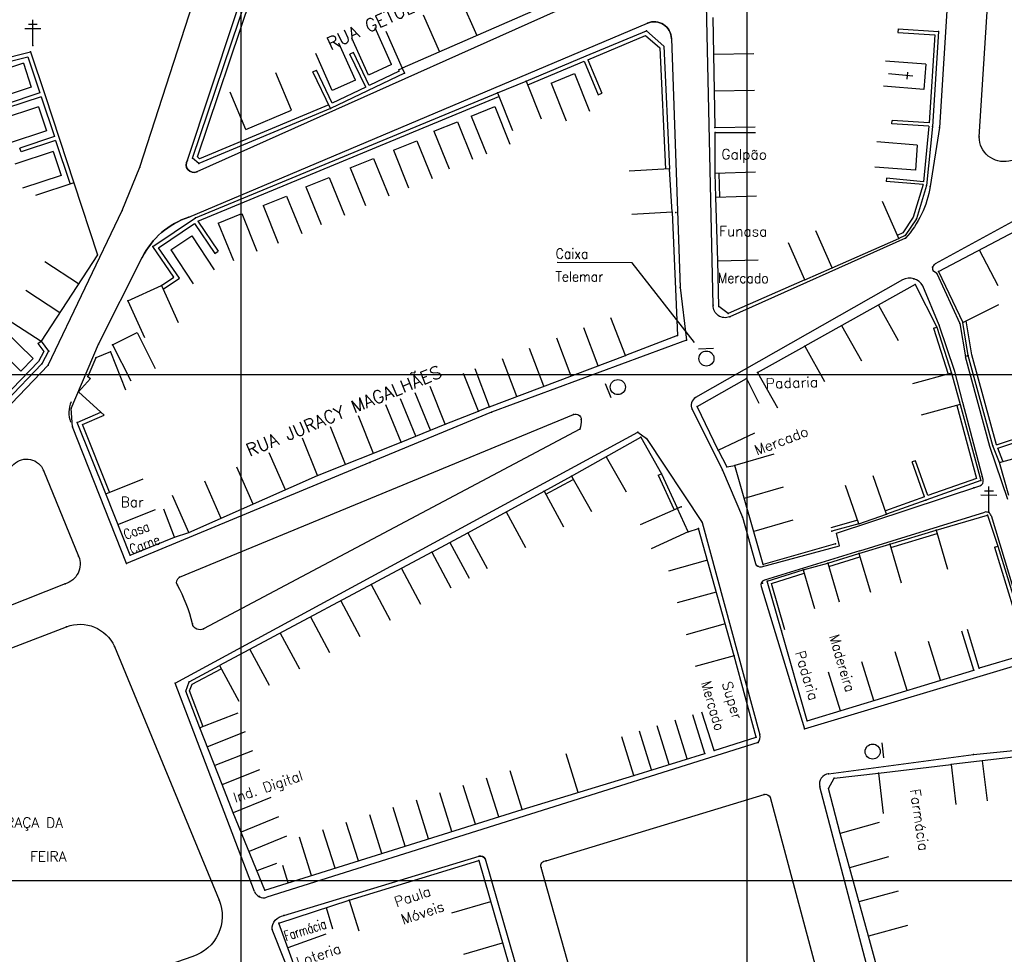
# Model space of a CAD drawing. Header units: millimetres. Extents: x 196436 to 199900, y 8705373 to 8708636.
# Tile 48 of 92: x 197956 to 198151, y 8706785 to 8706970. Entities that reach past the tile are written whole.
import ezdxf
from ezdxf.enums import TextEntityAlignment as Align

# ---------------------------------------------------------------- set-up
doc = ezdxf.new("R2010")
doc.units = ezdxf.units.MM
doc.header["$LTSCALE"] = 5
for name, color, linetype in [('CASA', 6, 'Continuous'), ('MALHA', 9, 'Continuous'), ('MEIO-FIO', 7, 'Continuous'), ('MURO', 9, 'Continuous'), ('PL', 23, 'Continuous'), ('POSTE', 3, 'Continuous'), ('TEXTO', 2, 'Continuous'), ('TXT_NRUA', 3, 'Continuous')]:
    doc.layers.add(name, color=color, linetype=linetype)
doc.styles.add('GEOSIS', font='ROMANS.SHX')

# ---------------------------------------------------------------- blocks, each defined once
blk = doc.blocks.new('C')
at = {"layer": 'CASA'}
blk.add_lwpolyline([(0, 0), (0, 8)], dxfattribs=at)
blk = doc.blocks.new('A$C6E4D7D70')
at = {"layer": 'CASA'}
for points in [[(2.57, 9.18), (0, 1.6)], [(2.57, 9.18), (7.3, 7.58)], [(7.3, 7.58), (4.74, 0)]]:
    blk.add_lwpolyline(points, dxfattribs=at)
blk = doc.blocks.new('A$C554853E6')
at = {"layer": 'CASA', "rotation": 357.8006497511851}
blk.add_blockref('A$C6E4D7D70', (-0.06, 0.18), dxfattribs=at)
blk = doc.blocks.new('A$C52B76FAD')
at = {"layer": 'CASA'}
for points in [[(0, 8), (0, 0)], [(0, 8), (5, 8)], [(5, 8), (5, 0)]]:
    blk.add_lwpolyline(points, dxfattribs=at)
blk = doc.blocks.new('A$C4E6421C2')
at = {"layer": 'CASA', "rotation": 289.1624398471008}
blk.add_blockref('A$C52B76FAD', (0, 4.72), dxfattribs=at)
blk = doc.blocks.new('PL')
at = {"layer": 'PL'}
blk.add_line((2.01, 1.49), (2.01, -1.49), dxfattribs=at)
blk.add_circle((0, 0), 1.49, dxfattribs=at)

msp = doc.modelspace()

# ---------------------------------------------------------------- linework, layer by layer
at = {"layer": 'CASA'}
for points in [[(198061.372, 8706973.388), (198031.883, 8706960.549)], [(198093.287, 8706970.545), (198093.656, 8706948.822)], [(198010.07, 8706952.225), (198006.953, 8706959.593)], [(198132.822, 8706958.951), (198127.956, 8706959.436)], [(198131.668, 8706958.38), (198131.826, 8706959.722)], [(198050.722, 8706955.671), (198056.399, 8706957.964)], [(198056.399, 8706957.964), (198059.395, 8706950.546)], [(198001.045, 8706948.406), (197997.928, 8706955.774)], [(198050.722, 8706955.671), (198053.718, 8706948.253)], [(198001.045, 8706948.406), (198010.07, 8706952.225)], [(198093.722, 8706947.834), (198101.722, 8706947.85)], [(198093.739, 8706939.792), (198093.722, 8706947.834)], [(198084.705, 8706940.647), (198076.72, 8706940.155)], [(198085.232, 8706932.098), (198084.705, 8706940.647)], [(198093.739, 8706939.792), (198101.735, 8706940.033)], [(197967.064, 8706937.876), (197959.456, 8706935.402)], [(197967.064, 8706937.876), (197971.689, 8706923.653)], [(198093.881, 8706935.054), (198101.878, 8706935.295)], [(198094.261, 8706922.444), (198093.881, 8706935.054)], [(198130.028, 8706926.857), (198126.809, 8706934.181)], [(198085.232, 8706932.098), (198077.247, 8706931.606)], [(198085.232, 8706932.098), (198086.329, 8706907.725)], [(198137.892, 8706920.346), (198162.022, 8706933.067)], [(198116.835, 8706921.058), (198113.616, 8706928.381)], [(198111.44, 8706918.694), (198108.22, 8706926.018)], [(198116.835, 8706921.058), (198130.028, 8706926.857)], [(197971.689, 8706923.653), (197960.558, 8706906.599)], [(198094.261, 8706922.444), (198102.259, 8706922.646)], [(198094.489, 8706913.444), (198094.261, 8706922.444)], [(198111.44, 8706918.694), (198116.835, 8706921.058)], [(198137.892, 8706920.346), (198142.642, 8706910.283)], [(198111.44, 8706918.694), (198096.324, 8706912.045), (198094.489, 8706913.444)], [(198133.276, 8706917.799), (198111.437, 8706905.599)], [(198133.276, 8706917.799), (198137.509, 8706909.357)], [(197977.708, 8706914.584), (197984.364, 8706917.603)], [(197984.364, 8706917.603), (197987.668, 8706910.317)], [(197977.708, 8706914.584), (197981.013, 8706907.298)], [(198142.642, 8706910.283), (198149.797, 8706913.863)], [(198075.993, 8706903.762), (198073.128, 8706911.231)], [(197958.992, 8706903.147), (197953.268, 8706908.737)], [(197974.701, 8706905.9), (197979.549, 8706908.321)], [(197979.549, 8706908.321), (197983.123, 8706901.164)], [(197956.574, 8706900.671), (197950.85, 8706906.26)], [(198086.329, 8706907.725), (198075.993, 8706903.762)], [(197974.315, 8706904.455), (197971.374, 8706903.298)], [(197974.315, 8706904.455), (197977.242, 8706897.009)], [(197974.701, 8706905.9), (197978.275, 8706898.743)], [(198102.123, 8706900.388), (198111.437, 8706905.599)], [(198111.437, 8706905.599), (198115.343, 8706898.617)], [(197958.992, 8706903.147), (197956.574, 8706900.671)], [(197971.374, 8706903.298), (197969.807, 8706899.634)], [(198049.185, 8706893.62), (198075.993, 8706903.762)], [(198046.965, 8706892.767), (198044.018, 8706900.204)], [(198102.123, 8706900.388), (198106.028, 8706893.406)], [(198140.456, 8706900.286), (198132.74, 8706898.175)], [(198140.456, 8706900.286), (198142.156, 8706894.073)], [(197967.943, 8706896.57), (197970.321, 8706899.201)], [(197969.807, 8706899.634), (197970.321, 8706899.201)], [(198090.178, 8706893.709), (198099.955, 8706899.202)], [(198099.955, 8706899.202), (198102.356, 8706894.324)], [(197967.943, 8706896.57), (197972.389, 8706892.554)], [(198040.416, 8706890.171), (198037.468, 8706897.608)], [(198040.416, 8706890.171), (198046.965, 8706892.767)], [(198049.185, 8706893.62), (198046.965, 8706892.767)], [(198094.357, 8706885.029), (198090.178, 8706893.709)], [(198142.156, 8706894.073), (198134.44, 8706891.962)], [(198031.728, 8706886.624), (198040.416, 8706890.171)], [(198094.357, 8706885.029), (198101.565, 8706888.499)], [(198015.21, 8706880.027), (198031.728, 8706886.624)], [(198065.361, 8706879.896), (198079.032, 8706887.635)], [(198079.032, 8706887.635), (198083.14, 8706880.395)], [(198094.357, 8706885.029), (198096.034, 8706881.735), (198097.612, 8706882.035)], [(198072.197, 8706883.765), (198076.138, 8706876.804)], [(198149.944, 8706882.637), (198156.116, 8706884.303)], [(198151.749, 8706876.087), (198149.944, 8706882.637)], [(198103.238, 8706862.46), (198097.612, 8706882.035)], [(197973.334, 8706876.431), (197980.77, 8706879.38)], [(197989.788, 8706868.769), (198015.21, 8706880.027)], [(198065.361, 8706879.896), (198069.302, 8706872.934)], [(198127.597, 8706872.431), (198124.984, 8706879.993)], [(198044.91, 8706868.738), (198059.97, 8706876.96)], [(198059.97, 8706876.96), (198063.803, 8706869.938)], [(198122.099, 8706870.532), (198119.486, 8706878.093)], [(197978.144, 8706864.302), (197973.334, 8706876.431)], [(197975.739, 8706870.366), (197983.175, 8706873.315)], [(197986.946, 8706867.836), (197984.84, 8706873.37)], [(198087.024, 8706873.871), (198078.939, 8706870.325)], [(198088.387, 8706868.942), (198086.203, 8706873.676)], [(198052.44, 8706872.849), (198056.273, 8706865.827)], [(198122.099, 8706870.532), (198127.597, 8706872.431)], [(198137.383, 8706869.239), (198147.521, 8706872.185)], [(198147.521, 8706872.185), (198149.609, 8706866.086)], [(198088.387, 8706868.942), (198090.453, 8706869.594)], [(198097.463, 8706844.447), (198090.453, 8706869.594)], [(198137.383, 8706869.239), (198139.616, 8706861.557)], [(197978.144, 8706864.302), (197986.946, 8706867.836)], [(197986.946, 8706867.836), (197989.788, 8706868.769)], [(198037.768, 8706864.904), (198044.91, 8706868.738)], [(198044.91, 8706868.738), (198048.694, 8706861.689)], [(198088.387, 8706868.942), (198081.123, 8706865.59)], [(198041.339, 8706866.821), (198045.123, 8706859.772)], [(198117.533, 8706866.576), (198103.238, 8706862.46)], [(198122.112, 8706864.654), (198128.216, 8706866.479)], [(198128.216, 8706866.479), (198130.508, 8706858.814)], [(198037.768, 8706864.904), (197995.842, 8706842.495)], [(198037.768, 8706864.904), (198041.551, 8706857.855)], [(198122.112, 8706864.654), (198124.404, 8706856.989)], [(198111.096, 8706861.405), (198115.972, 8706862.749)], [(198111.096, 8706861.405), (198113.388, 8706853.741)], [(198115.972, 8706862.749), (198118.264, 8706855.085)], [(198145.879, 8706841.954), (198143.581, 8706849.617)], [(198111.921, 8706831.556), (198106.824, 8706849.353)], [(198101.833, 8706828.324), (198097.463, 8706844.447)], [(198154.384, 8706844.505), (198145.879, 8706841.954)], [(198111.921, 8706831.556), (198144.808, 8706841.609)], [(198093.55, 8706825.693), (198091.128, 8706833.318)], [(197996.336, 8706819.02), (197991.965, 8706830.164)], [(198093.55, 8706825.693), (198101.833, 8706828.324)], [(198171.12, 8706826.569), (198140.363, 8706822.971)], [(198066.645, 8706817.407), (198064.309, 8706825.059)], [(198077.687, 8706820.778), (198091.681, 8706825.118)], [(198125.992, 8706821.226), (198140.363, 8706822.971)], [(197996.336, 8706819.02), (198003.786, 8706821.934)], [(198055.603, 8706814.037), (198053.267, 8706821.688)], [(198055.603, 8706814.037), (198077.687, 8706820.778)], [(198117.25, 8706820.214), (198125.992, 8706821.226)], [(198125.992, 8706821.226), (198126.911, 8706813.279)], [(197998.531, 8706813.406), (197996.336, 8706819.02)], [(198118.418, 8706809.328), (198116.15, 8706818.203), (198117.25, 8706820.214)], [(198004.785, 8706798.083), (197998.531, 8706813.406)], [(198004.785, 8706798.083), (198055.603, 8706814.037)], [(198124.017, 8706789.013), (198118.418, 8706809.328)], [(198007.078, 8706803.393), (198003.222, 8706801.914)], [(198009.405, 8706799.533), (198008.348, 8706802.964)], [(198021.428, 8706796.142), (198047.04, 8706803.991)], [(198047.04, 8706803.991), (198054.097, 8706779.567)], [(198007.537, 8706791.618), (198021.428, 8706796.142)], [(198021.428, 8706796.142), (198023.321, 8706790.062)], [(198016.905, 8706794.669), (198018.111, 8706790.503)], [(198012.892, 8706776.909), (198007.537, 8706791.618)], [(198127.779, 8706775.288), (198124.017, 8706789.013)]]:
    msp.add_lwpolyline(points, dxfattribs=at)
for p in [(198056.4, 8706957.964, 685.732), (198050.723, 8706955.672, 685.575), (198093.656, 8706948.822, 686.734), (198093.723, 8706947.834, 686.699), (198084.705, 8706940.647, 687.118), (198093.739, 8706939.792, 687.321), (197967.065, 8706937.876, 685.287), (198085.232, 8706932.098, 687.322), (198130.029, 8706926.858, 687.303), (197971.689, 8706923.654, 686.109), (198094.263, 8706922.445, 687.652), (198116.836, 8706921.058, 687.665), (198137.892, 8706920.346, 687.378), (198111.44, 8706918.695, 687.658), (198133.276, 8706917.799, 687.496), (197984.364, 8706917.603, 686.286), (197977.709, 8706914.584, 686.162), (198094.491, 8706913.445, 687.891), (198096.324, 8706912.046, 687.886), (198142.642, 8706910.284, 687.96), (198137.509, 8706909.357, 687.579), (197960.558, 8706906.6, 686.382), (198086.329, 8706907.726, 687.98), (197974.315, 8706904.455, 686.603), (197974.701, 8706905.9, 686.484), (198111.438, 8706905.6, 688.198), (197971.375, 8706903.299, 686.568), (198075.994, 8706903.763, 688.159), (198143.736, 8706903.77, 688.122), (198102.123, 8706900.388, 688.192), (198140.457, 8706900.287, 688.356), (197969.808, 8706899.634, 686.579), (198099.955, 8706899.203, 688.393), (197967.944, 8706896.57, 686.303), (198046.967, 8706892.768, 688.146), (198049.187, 8706893.622, 688.159), (198090.179, 8706893.71, 688.372), (198142.156, 8706894.074, 688.388), (198040.417, 8706890.172, 688.137), (198031.729, 8706886.625, 688.075), (198079.032, 8706887.636, 688.306), (198094.358, 8706885.03, 688.658), (198149.945, 8706882.638, 688.833), (198096.035, 8706881.736, 688.738), (198097.613, 8706882.037, 689.192), (198015.211, 8706880.028, 688.031), (198065.362, 8706879.898, 688.503), (198083.142, 8706880.396, 688.843), (198059.971, 8706876.961, 688.367), (197973.335, 8706876.431, 687.095), (198086.204, 8706873.678, 689.038), (198087.026, 8706873.873, 688.916), (198127.597, 8706872.432, 689.379), (198147.521, 8706872.186, 688.833), (198090.454, 8706869.595, 689.251), (198116.791, 8706869.058, 689.4), (198122.099, 8706870.533, 689.346), (198137.384, 8706869.24, 689.023), (197986.946, 8706867.837, 687.832), (197989.789, 8706868.77, 687.843), (198044.911, 8706868.739, 688.786), (198088.388, 8706868.943, 689.34), (198117.534, 8706866.577, 689.32), (198128.216, 8706866.48, 689.423), (198149.609, 8706866.087, 688.939), (197978.144, 8706864.302, 687.622), (198037.769, 8706864.906, 688.57), (198122.112, 8706864.655, 689.463), (198103.239, 8706862.461, 689.471), (198111.096, 8706861.406, 689.515), (198115.972, 8706862.75, 689.458), (198106.825, 8706849.354, 689.894), (198097.464, 8706844.448, 690.025), (198145.88, 8706841.955, 689.54), (198144.809, 8706841.61, 689.582), (197991.966, 8706830.165, 688.459), (198111.922, 8706831.557, 690.4), (198101.834, 8706828.326, 690.509), (198091.682, 8706825.12, 690.43), (198093.551, 8706825.695, 690.519), (198140.364, 8706822.972, 690.108), (198077.688, 8706820.779, 690.596), (198125.993, 8706821.227, 690.36), (197996.336, 8706819.021, 688.654), (198117.251, 8706820.216, 690.509), (198116.151, 8706818.205, 690.533), (197998.532, 8706813.407, 688.765), (198055.604, 8706814.038, 690.269), (198118.419, 8706809.33, 690.584), (198047.041, 8706803.992, 690.211), (198004.786, 8706798.083, 689.134), (198021.429, 8706796.144, 689.605), (198007.538, 8706791.619, 689.68), (198124.018, 8706789.014, 690.97)]:
    msp.add_point(p, dxfattribs=at)
at = {"layer": 'MALHA'}
for p, q in [((198000, 8708635.599), (198000, 8705384.785)), ((198100, 8708635.599), (198100, 8705384.785)), ((198100, 8708635.599), (198100, 8705384.785)), ((196441.61, 8706900), (199000, 8706900)), ((196441.61, 8706900), (199000, 8706900)), ((196441.61, 8706800), (199000, 8706800)), ((196441.61, 8706800), (199000, 8706800))]:
    msp.add_line(p, q, dxfattribs=at)
at = {"layer": 'MEIO-FIO'}
for p, q in [((198161.014, 8706934.942), (198137.186, 8706921.844)), ((198137.513, 8706919.969), (198142.09, 8706910.118)), ((198130.723, 8706918.698), (198089.873, 8706895.447)), ((198138.023, 8706909.742), (198134.792, 8706917.5)), ((198142.09, 8706910.118), (198143.199, 8706903.468)), ((198089.204, 8706893.14), (198095.203, 8706881.136)), ((197987.029, 8706838.995), (198078.458, 8706888.61)), ((198078.458, 8706888.61), (198080.199, 8706887.385)), ((198080.199, 8706887.385), (198091.181, 8706870.761)), ((198095.203, 8706881.136), (198099.109, 8706871.848)), ((198117.686, 8706868.682), (198146.026, 8706878.021)), ((198099.109, 8706871.848), (198101.688, 8706862.693)), ((198122.316, 8706865.166), (198146.99, 8706872.802)), ((198148.236, 8706872.131), (198156.553, 8706844.607)), ((198091.181, 8706870.761), (198102.578, 8706828.825)), ((198118.307, 8706866.156), (198117.686, 8706868.682)), ((198102.885, 8706862.021), (198118.307, 8706866.156)), ((198122.316, 8706865.166), (198103.461, 8706859.382)), ((198102.797, 8706858.149), (198111.409, 8706829.964)), ((198111.409, 8706829.964), (198155.887, 8706843.372)), ((198002.704, 8706797.877), (197987.029, 8706838.995)), ((198144.752, 8706824.945), (198266.971, 8706837.131)), ((198102.224, 8706827.271), (198005.154, 8706796.703)), ((198116.157, 8706821.113), (198144.752, 8706824.945)), ((198125.978, 8706774.561), (198114.424, 8706818.562))]:
    msp.add_line(p, q, dxfattribs=at)
for points in [[(198092.613, 8707034.18), (198137.142, 8707037.94, -0.4701228), (198143.255, 8707031.712), (198138.085, 8706948.826), (198136.218, 8706937.167, -0.1447278), (198131.317, 8706926.924), (198096.623, 8706911.435, -0.5630814), (198093.365, 8706913.692), (198090.706, 8707032.551, -0.47476), (198092.613, 8707034.18, 2.3178106)], [(198083.735, 8707032.115), (198084.804, 8706983.117), (198084.146, 8706981.621), (197991.358, 8706940.064, -0.7638786), (197989.496, 8706942.333), (198017.239, 8707026.037), (198018.514, 8707027.649), (198082.662, 8707033.236), (198083.735, 8707032.115)], [(198145.905, 8706946.942), (198151.242, 8707030.55, -0.5207635), (198156.133, 8707033.527), (198166.303, 8707031.287), (198167.172, 8707028.024), (198191.314, 8707022.119), (198193.609, 8707024.67), (198204.231, 8707021.615, -0.3219774), (198208.045, 8707016.777), (198217.128, 8706959.545, -0.4534666), (198213.285, 8706954.927), (198201.039, 8706952.365), (198199.04, 8706954.458), (198164.114, 8706947.709), (198162.4, 8706944.344), (198151.75, 8706942.181, -0.4731529), (198145.905, 8706946.942, -0.8131684)], [(197989.775, 8706931.115), (198080.394, 8706969.439, -0.527978), (198085.113, 8706966.404), (198086.816, 8706917.21), (198088.105, 8706906.798), (198049.577, 8706892.534), (198025.544, 8706882.65), (197977.439, 8706862.677), (197966.767, 8706889.696), (197966.542, 8706893.303), (197971.93, 8706906.002), (197980.547, 8706923.134, -0.1984143), (197989.775, 8706931.115, 2.1429348)], [(197987.885, 8706859.959), (198065.729, 8706892.102, -0.5243432), (198067.277, 8706891.1, -0.0830376), (198067.019, 8706889.199), (197992.674, 8706849.738, -0.4943196), (197990.454, 8706850.757, 0.0739385), (197987.49, 8706858.399, -0.4028749), (197987.885, 8706859.959, 1.9464568)], [(197936.548, 8706863.861), (197955.211, 8706882.266, -0.5393283), (197961.051, 8706881.017), (197967.994, 8706864.081, -0.452294), (197965.311, 8706858.672), (197941.66, 8706849.313, -0.4853357), (197936.395, 8706852.375), (197934.948, 8706859.109, -0.2749343), (197936.548, 8706863.861, -0.3728125)], [(197945.625, 8706842.489), (197965.591, 8706850.152, -0.3969231), (197975.055, 8706846.27), (197995.732, 8706796.158, -0.4385725), (197990.55, 8706785.015), (197963.237, 8706775.549, -0.2919155), (197953.897, 8706777.78, -0.1425823), (197951.26, 8706782.782), (197940.436, 8706833.771, -0.3914021), (197945.625, 8706842.489, 7.7092691)], [(198060.37, 8706803.933), (198103.402, 8706817.019, -0.3781458), (198104.584, 8706816.48), (198116.011, 8706773.906, -0.4544883), (198114.518, 8706771.681), (198073.334, 8706761.367, -0.4130541), (198070.484, 8706763.068), (198059.339, 8706802.621, -0.5083538), (198060.37, 8706803.933, -0.0536856)], [(198008.548, 8706793.122), (198047.104, 8706804.812, -0.368977), (198048.304, 8706804.287), (198061.136, 8706759.701, -0.3941701), (198060.224, 8706757.91), (198024.315, 8706748.83, -0.4544526), (198022.405, 8706750.153), (198020.44, 8706754.564), (198006.206, 8706790.335, -0.3896738), (198008.548, 8706793.122, -0.3244385)]]:
    msp.add_lwpolyline(points, format="xyb", dxfattribs=at)
for points in [[(197888.016, 8706824.604), (197961.981, 8706901.884), (197976.557, 8706932.415), (197980.062, 8706940.982), (197999.499, 8707001.04), (198003.292, 8707015.214), (198003.153, 8707021.232), (198000.578, 8707028.623), (197999.007, 8707032.384), (198005.098, 8707033.05)], [(198137.513, 8706919.969), (198136.84, 8706920.428)], [(198146.675, 8706879.244), (198142.689, 8706894.477), (198141.116, 8706900.597), (198138.023, 8706909.742)], [(198151.553, 8706875.336), (198148.027, 8706885.772), (198143.199, 8706903.468)]]:
    msp.add_lwpolyline(points, dxfattribs=at)
for centre, radius, start, end in [((198081.717, 8706966.31), 3.397, 1.59178, 112.92406), ((197990.736, 8706941.452), 1.521, 144.62397, 294.1257), ((197994.82, 8706915.955), 15.977, 108.40895, 153.29913), ((198137.678, 8706920.973), 1, 119.46222, 213.00974), ((198132.158, 8706916.064), 3, 28.61046, 118.57727), ((197971.054, 8706892.454), 5, 154.69033, 201.55283), ((198090.682, 8706893.962), 1.691, 118.57727, 209.07517), ((198145.713, 8706878.971), 1, 288.24014, 15.8372), ((198147.278, 8706871.844), 1, 16.65013, 106.73888), ((198102.643, 8706862.992), 1, 197.37537, 284.0289), ((198103.757, 8706858.427), 1, 107.26156, 196.13975), ((198100.943, 8706828.381), 1.695, 319.1124, 15.20477), ((198100.943, 8706828.381), 1.695, 319.1124, 15.20477), ((198116.394, 8706819.087), 2.039, 96.65922, 194.93105), ((198047.397, 8706803.847), 1.008, 25.85625, 106.86785), ((198004.564, 8706798.614), 2, 201.60385, 287.16874)]:
    msp.add_arc(centre, radius, start, end, dxfattribs=at)
for p in [(198080.394, 8706969.439, 685.526), (198085.113, 8706966.404, 685.746), (198138.086, 8706948.827, 686.621), (198145.906, 8706946.943, 686.473), (197980.063, 8706940.982, 685.167), (197989.497, 8706942.333, 685.316), (197991.358, 8706940.065, 685.52), (198136.218, 8706937.167, 686.9), (197976.558, 8706932.415, 685.639), (198085.953, 8706932.021, 687.168), (197989.775, 8706931.115, 685.936), (198131.317, 8706926.924, 687.131), (197980.547, 8706923.135, 685.916), (198136.707, 8706921.212, 687.217), (198137.514, 8706919.97, 687.36), (198133.006, 8706918.942, 687.297), (198086.816, 8706917.21, 687.576), (198093.366, 8706913.693, 687.708), (198096.623, 8706911.436, 687.791), (198142.09, 8706910.119, 687.768), (198138.024, 8706909.742, 687.543), (197971.93, 8706906.002, 686.228), (198088.105, 8706906.799, 687.823), (198143.51, 8706903.674, 688.059), (197961.982, 8706901.884, 686.175), (198089.873, 8706895.448, 688.072), (197966.543, 8706893.303, 686.378), (198049.578, 8706892.535, 688.086), (198089.204, 8706893.141, 688.173), (198065.73, 8706892.103, 688.261), (198067.278, 8706891.101, 688.269), (197966.768, 8706889.697, 686.334), (198067.02, 8706889.201, 688.244), (198078.459, 8706888.611, 688.081), (198080.199, 8706887.386, 688.213), (198025.545, 8706882.65, 687.918), (197961.052, 8706881.017, 686.468), (198095.204, 8706881.137, 688.646), (198146.496, 8706879.876, 688.657), (198144.871, 8706877.642, 688.824), (198099.111, 8706871.849, 688.997), (198091.182, 8706870.763, 689), (197967.995, 8706864.081, 687.071), (197977.44, 8706862.677, 687.274), (198102.155, 8706862.121, 689.333), (197987.886, 8706859.959, 687.744), (197965.312, 8706858.672, 687.26), (197987.491, 8706858.4, 687.773), (198103.08, 8706858.749, 689.427), (197965.592, 8706850.152, 687.5), (197990.455, 8706850.757, 688.102), (197992.675, 8706849.739, 688.325), (197975.055, 8706846.27, 687.702), (197987.03, 8706838.995, 688.044), (198102.579, 8706828.826, 690.32), (198111.41, 8706829.966, 690.13), (198102.225, 8706827.272, 690.333), (198144.753, 8706824.945, 689.677), (198116.158, 8706821.114, 690.207), (198114.425, 8706818.563, 690.267), (198103.403, 8706817.02, 690.534), (198104.585, 8706816.482, 690.559), (198047.105, 8706804.814, 690.021), (198048.305, 8706804.288, 690.132), (198060.371, 8706803.934, 690.424), (198059.34, 8706802.623, 690.453), (197995.733, 8706796.158, 689.073), (198003.723, 8706796.839, 689.026), (198008.549, 8706793.122, 689.277), (198006.207, 8706790.336, 689.321)]:
    msp.add_point(p, dxfattribs=at)
at = {"layer": 'MURO'}
for p, q in [((197990.508, 8706942.739, 685.525), (198002.921, 8706979.496, 685.525)), ((197991.443, 8706943.008, 685.525), (198003.679, 8706979.24, 685.525)), ((198129.867, 8706968.294), (198129.822, 8706967.595)), ((198129.867, 8706968.294), (198137.85, 8706967.781)), ((198068.278, 8706962.948, 685.575), (198080.157, 8706967.932, 685.575)), ((198068.588, 8706962.21, 685.575), (198080.007, 8706967.002, 685.575)), ((198080.007, 8706967.002, 685.575), (198082.83, 8706964.538, 685.575)), ((198080.157, 8706967.932, 685.575), (198083.614, 8706964.916, 685.575)), ((198129.822, 8706967.595), (198137.107, 8706967.127)), ((198137.107, 8706967.127), (198135.99, 8706949.751)), ((198137.85, 8706967.781), (198136.644, 8706949.008)), ((198082.83, 8706964.538, 685.575), (198083.906, 8706940.611, 685.575)), ((198083.614, 8706964.916, 685.575), (198084.705, 8706940.647, 685.575)), ((197937.605, 8706958.492), (197958.492, 8706963.769)), ((197938.577, 8706957.912), (197957.967, 8706962.811)), ((197957.967, 8706962.811), (197960.339, 8706955.646)), ((197958.492, 8706963.769), (197961.349, 8706955.138)), ((198022.309, 8706963.636), (198021.587, 8706963.29)), ((198024.695, 8706956.795), (198021.587, 8706963.29)), ((198025.416, 8706957.141), (198022.309, 8706963.636)), ((198056.399, 8706957.964), (198068.278, 8706962.948)), ((198031.161, 8706960.204), (198031.883, 8706960.549)), ((198031.883, 8706960.549, 685.202), (198032.351, 8706959.571, 685.525)), ((198056.709, 8706957.226), (198067.85, 8706961.901)), ((198067.85, 8706961.901), (198070.636, 8706955.261)), ((198068.588, 8706962.21), (198071.373, 8706955.571)), ((198014.276, 8706959.792), (198014.998, 8706960.138)), ((198017.729, 8706952.576), (198014.276, 8706959.792)), ((198018.105, 8706953.643), (198014.998, 8706960.138)), ((198032.351, 8706959.571), (198025.04, 8706956.074)), ((198031.284, 8706959.948), (198025.416, 8706957.141)), ((198031.284, 8706959.948), (198031.284, 8706959.948)), ((198024.695, 8706956.795), (198018.105, 8706953.643)), ((197960.339, 8706955.646), (197953.503, 8706953.384)), ((197960.59, 8706954.887, 684.108), (197953.755, 8706952.624, 684.28)), ((197960.59, 8706954.887), (197963.196, 8706947.015)), ((197961.349, 8706955.138), (197964.207, 8706946.507)), ((197991.065, 8706930.978), (198050.722, 8706955.671)), ((197991.524, 8706930.302), (198051.028, 8706954.932)), ((198025.04, 8706956.074), (198017.729, 8706952.576)), ((198017.421, 8706953.314, 685.525), (197991.878, 8706942.653, 685.525)), ((198017.729, 8706952.576, 685.525), (197991.743, 8706941.729, 685.525)), ((198128.66, 8706949.521), (198128.705, 8706950.22)), ((198135.947, 8706949.076), (198128.66, 8706949.521)), ((198135.99, 8706949.751), (198128.705, 8706950.22)), ((198135.947, 8706949.076), (198134.867, 8706938.096)), ((198136.644, 8706949.008), (198135.495, 8706937.331)), ((197963.196, 8706947.015), (197956.361, 8706944.753)), ((197963.447, 8706946.256), (197956.612, 8706943.993)), ((197963.447, 8706946.256), (197966.304, 8706937.625)), ((197964.207, 8706946.507), (197967.064, 8706937.876)), ((197956.612, 8706943.993), (197956.361, 8706944.753)), ((197991.878, 8706942.653, 685.525), (197991.443, 8706943.008, 685.525)), ((197991.743, 8706941.729, 685.525), (197990.508, 8706942.739, 685.525)), ((198093.881, 8706935.054, 687.652), (198093.739, 8706939.792, 687.652)), ((198094.681, 8706935.078, 687.652), (198094.538, 8706939.816, 687.652)), ((198127.602, 8706938.811), (198127.534, 8706938.114)), ((198134.826, 8706937.536), (198127.534, 8706938.114)), ((198134.867, 8706938.096), (198127.602, 8706938.811)), ((198134.826, 8706937.536), (198132.852, 8706931.1)), ((198135.495, 8706937.331), (198133.492, 8706930.799)), ((197982.679, 8706925.284), (197991.065, 8706930.978)), ((197983.79, 8706925.071), (197990.853, 8706929.866)), ((197990.853, 8706929.866), (197994.897, 8706923.909)), ((197991.524, 8706930.302), (197995.559, 8706924.359)), ((198132.852, 8706931.1), (198130.819, 8706928.02)), ((198133.492, 8706930.799), (198131.298, 8706927.474)), ((198130.819, 8706928.02), (198129.722, 8706927.487)), ((198131.298, 8706927.474), (198130.028, 8706926.857)), ((197986.78, 8706919.243), (197982.679, 8706925.284)), ((197987.891, 8706919.031, 686.162), (197983.79, 8706925.071, 686.075)), ((197994.897, 8706923.909), (197995.559, 8706924.359)), ((197984.364, 8706917.603), (197986.78, 8706919.243)), ((197984.699, 8706916.863), (197987.891, 8706919.031)), ((198143.736, 8706903.769), (198142.642, 8706910.283)), ((198144.42, 8706903.92), (198143.297, 8706910.611)), ((198136.843, 8706909.14), (198139.791, 8706900.07)), ((198137.509, 8706909.357), (198140.456, 8706900.286)), ((197959.925, 8706906.109, 686.109), (197961.12, 8706904.567, 686.109)), ((197960.558, 8706906.599, 686.109), (197962.068, 8706904.65, 686.109)), ((197961.12, 8706904.567, 686.109), (197960.073, 8706902.58, 686.109)), ((197962.068, 8706904.65, 686.109), (197960.727, 8706902.107, 686.109)), ((197960.073, 8706902.58, 686.109), (197953.082, 8706895.322, 686.109)), ((197960.727, 8706902.107, 686.109), (197953.658, 8706894.767, 686.109)), ((198148.625, 8706885.911), (198143.736, 8706903.769)), ((198149.289, 8706886.135), (198144.42, 8706903.92)), ((197967.703, 8706890.542), (197972.389, 8706892.554)), ((198141.48, 8706893.89), (198145.385, 8706879.479)), ((198142.156, 8706894.073), (198146.23, 8706879.035)), ((197973.334, 8706876.431), (197967.703, 8706890.542)), ((197968.734, 8706890.114), (197973.042, 8706891.963)), ((197974.077, 8706876.727), (197968.734, 8706890.114)), ((198149.291, 8706886.132), (198156.221, 8706888.422)), ((198149.553, 8706885.481), (198156.441, 8706887.758)), ((198149.944, 8706882.637), (198148.625, 8706885.911)), ((198149.291, 8706886.132), (198149.289, 8706886.135)), ((198150.594, 8706882.899), (198149.553, 8706885.481)), ((198133.322, 8706882.962), (198132.662, 8706882.727)), ((198135.111, 8706875.85), (198132.662, 8706882.727)), ((198135.771, 8706876.083), (198133.322, 8706882.962)), ((198059.97, 8706876.96), (198065.361, 8706879.896)), ((198060.305, 8706876.345), (198065.696, 8706879.282)), ((198082.504, 8706880.104), (198085.566, 8706873.386)), ((198083.14, 8706880.395), (198086.203, 8706873.676)), ((198146.23, 8706879.035), (198135.346, 8706875.191)), ((198145.385, 8706879.479), (198135.771, 8706876.083)), ((198135.111, 8706875.85), (198127.362, 8706873.091)), ((198135.346, 8706875.191), (198127.597, 8706872.431)), ((198121.911, 8706871.206), (198116.603, 8706869.732)), ((198122.099, 8706870.532), (198116.79, 8706869.057)), ((198128.216, 8706866.479), (198137.383, 8706869.239)), ((198128.418, 8706865.809), (198137.585, 8706868.569)), ((198148.939, 8706865.882), (198155.149, 8706845.504)), ((198149.609, 8706866.086), (198156.017, 8706845.059)), ((198115.972, 8706862.749), (198122.112, 8706864.654)), ((198116.179, 8706862.081), (198122.32, 8706863.985)), ((198104.041, 8706859.201), (198111.096, 8706861.405)), ((198104.9, 8706858.736), (198111.305, 8706860.737)), ((198106.824, 8706849.353), (198104.041, 8706859.201)), ((198107.498, 8706849.543), (198104.9, 8706858.736)), ((197989.853, 8706839.294), (197995.842, 8706842.495)), ((197990.414, 8706838.8), (197996.172, 8706841.878)), ((197989.158, 8706837.468), (197989.853, 8706839.294)), ((197989.907, 8706837.469), (197990.414, 8706838.8)), ((197991.965, 8706830.164), (197989.158, 8706837.468)), ((197992.619, 8706830.416), (197989.907, 8706837.469))]:
    msp.add_line(p, q, dxfattribs=at)
for points in [[(198031.161, 8706960.204), (198031.284, 8706959.948)], [(198070.636, 8706955.261), (198071.373, 8706955.571)], [(198136.843, 8706909.14), (198137.509, 8706909.357)], [(197959.925, 8706906.109), (197960.558, 8706906.599)], [(197973.042, 8706891.963), (197972.389, 8706892.554)], [(198082.504, 8706880.104), (198083.14, 8706880.395)], [(198148.939, 8706865.882), (198149.609, 8706866.086)]]:
    msp.add_lwpolyline(points, dxfattribs=at)
for p in [(198080.158, 8706967.933, 685.68), (198137.85, 8706967.781, 686.381), (197958.493, 8706963.77, 684.108), (198032.351, 8706959.572, 685.268), (198017.729, 8706952.576, 685.525), (198136.644, 8706949.009, 686.552), (197990.509, 8706942.74, 685.414), (197991.744, 8706941.73, 685.525), (198135.496, 8706937.332, 687.029), (197991.066, 8706930.978, 685.955), (198133.492, 8706930.799, 687.215), (198131.298, 8706927.475, 687.3), (197982.679, 8706925.284, 686.075), (197962.069, 8706904.65, 686.342), (197960.728, 8706902.107, 686.411), (197967.703, 8706890.542, 686.58), (198148.625, 8706885.912, 688.711), (198146.231, 8706879.036, 688.824), (198135.346, 8706875.192, 689.116), (198104.043, 8706859.203, 689.569), (197989.853, 8706839.295, 688.266), (197989.158, 8706837.468, 688.246)]:
    msp.add_point(p, dxfattribs=at)
at = {"layer": 'POSTE'}
for p, q in [((197957.369, 8706968.388), (197960.519, 8706968.374)), ((197958.072, 8706969.225), (197959.822, 8706969.217)), ((197958.929, 8706965.021), (197958.951, 8706970.061)), ((198146.95, 8706877.036), (198148.7, 8706877.028)), ((198147.806, 8706872.832), (198147.828, 8706877.872)), ((198146.246, 8706876.199), (198149.396, 8706876.185))]:
    msp.add_line(p, q, dxfattribs=at)
for p in [(197958.93, 8706965.022, 684.029), (198147.807, 8706872.833, 688.82)]:
    msp.add_point(p, dxfattribs=at)
at = {"layer": 'TEXTO', "color": 7}
msp.add_lwpolyline([(198089.677, 8706906.353), (198077.323, 8706922.102), (198062.53, 8706922.167)], dxfattribs=at)

# ---------------------------------------------------------------- block references
at = {"layer": 'CASA'}
for name, p, rotation in [('C', (198043.434, 8706974.303), 203.5266129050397), ('C', (198036.062, 8706971.094), 203.5266129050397), ('A$C554853E6', (198025.283, 8706969.794), 225.1054441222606), ('A$C554853E6', (198018.122, 8706966.747), 225.1054441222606), ('C', (198028.69, 8706967.884), 203.5266129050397), ('A$C4E6421C2', (198125.499, 8706957.61), 336.4359427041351), ('A$C554853E6', (197948.095, 8706957.901), 309.2276541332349), ('C', (198093.41, 8706963.304), 270.973556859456), ('A$C554853E6', (198065.517, 8706948.856), 42.90106777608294), ('A$C554853E6', (197951.115, 8706949.255), 309.2276541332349), ('C', (198093.533, 8706956.063), 270.973556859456), ('A$C554853E6', (198049.764, 8706942.341), 42.90106777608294), ('A$C554853E6', (198042.38, 8706939.367), 42.90106777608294), ('C', (198093.656, 8706948.822), 270.973556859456), ('A$C554853E6', (198034.385, 8706935.58), 42.90106777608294), ('A$C4E6421C2', (198123.806, 8706941.633), 336.4359427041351), ('A$C554853E6', (197953.975, 8706940.442), 309.2276541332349), ('A$C554853E6', (198025.844, 8706932.122), 42.90106777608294), ('A$C554853E6', (198017.083, 8706928.338), 42.90106777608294), ('A$C554853E6', (198008.65, 8706924.661), 42.90106777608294), ('A$C554853E6', (197999.781, 8706921.205), 42.90106777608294), ('A$C554853E6', (197992.024, 8706916.91), 54.1142909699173), ('C', (198149.666, 8706917.509), 27.79827562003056), ('C', (197961.279, 8706922.341), 236.8685213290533), ('C', (197957.569, 8706916.656), 236.8685213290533), ('C', (198125.996, 8706913.732), 209.1893664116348), ('C', (197953.858, 8706910.972), 236.8685213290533), ('C', (198070.631, 8706901.733), 20.72246056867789), ('C', (198118.717, 8706909.665), 209.1893664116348), ('C', (198065.27, 8706899.705), 20.72246056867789), ('C', (198059.908, 8706897.677), 20.72246056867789), ('C', (198054.547, 8706895.648), 20.72246056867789), ('C', (198049.185, 8706893.62), 20.72246056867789), ('C', (198037.52, 8706888.989), 22.20861437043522), ('C', (198034.624, 8706887.807), 22.20861437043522), ('C', (198031.728, 8706886.624), 22.20861437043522), ('C', (198026.222, 8706884.425), 21.77096275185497), ('C', (198020.716, 8706882.226), 21.77096275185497), ('C', (198015.21, 8706880.027), 21.77096275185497), ('C', (198008.855, 8706877.213), 23.88557867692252), ('C', (198105.301, 8706884.245), 106.0338510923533), ('C', (198002.499, 8706874.398), 23.88557867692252), ('C', (197996.143, 8706871.584), 23.88557867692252), ('C', (198107.176, 8706877.72), 106.0338510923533), ('C', (197989.788, 8706868.769), 23.88557867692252), ('C', (198109.051, 8706871.195), 106.0338510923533), ('C', (198092.206, 8706863.307), 105.576433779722), ('C', (198031.778, 8706861.703), 208.1238076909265), ('C', (198025.789, 8706858.502), 208.1238076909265), ('C', (198093.958, 8706857.02), 105.576433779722), ('C', (198019.8, 8706855.3), 208.1238076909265), ('C', (198013.81, 8706852.099), 208.1238076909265), ('C', (198095.711, 8706850.734), 105.576433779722), ('C', (198007.821, 8706848.898), 208.1238076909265), ('C', (198144.808, 8706841.609), 16.99809092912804), ('C', (198001.831, 8706845.697), 208.1238076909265), ('C', (198138.231, 8706839.598), 16.99809092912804), ('C', (198097.463, 8706844.447), 105.576433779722), ('C', (198131.653, 8706837.588), 16.99809092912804), ('C', (197995.842, 8706842.495), 208.1238076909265), ('C', (198125.076, 8706835.577), 16.99809092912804), ('C', (198118.499, 8706833.566), 16.99809092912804), ('C', (197999.413, 8706833.085), 111.413890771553), ('C', (198091.681, 8706825.118), 17.23051329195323), ('C', (198084.684, 8706822.948), 17.23051329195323), ('C', (198088.183, 8706824.033), 17.23051329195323), ('C', (198000.87, 8706829.371), 111.413890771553), ('C', (198077.687, 8706820.778), 17.23051329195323), ('C', (198081.185, 8706821.863), 17.23051329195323), ('C', (198002.326, 8706825.656), 111.413890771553), ('C', (198140.363, 8706822.971), 186.6715140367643), ('C', (198146.514, 8706823.69), 186.6715140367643), ('C', (198046.363, 8706811.136), 17.42901917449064), ('C', (198050.983, 8706812.586), 17.42901917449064), ('C', (198041.743, 8706809.686), 17.42901917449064), ('C', (198005.937, 8706816.43), 112.2045912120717), ('C', (198037.124, 8706808.235), 17.42901917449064), ('C', (198007.501, 8706812.599), 112.2045912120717), ('C', (198027.884, 8706805.335), 17.42901917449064), ('C', (198032.504, 8706806.785), 17.42901917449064), ('C', (198023.264, 8706803.884), 17.42901917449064), ('C', (198126.13, 8706811.454), 105.4084267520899), ('C', (198009.065, 8706808.768), 112.2045912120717), ('C', (198018.645, 8706802.434), 17.42901917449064), ('C', (198014.025, 8706800.984), 17.42901917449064), ('C', (198127.996, 8706804.682), 105.4084267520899), ('C', (198129.863, 8706797.911), 105.4084267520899), ('C', (198041.707, 8706793.629), 286.116249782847), ('C', (198016.84, 8706789.452), 110.0055157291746), ('C', (198131.729, 8706791.139), 105.4084267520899), ('C', (198044.059, 8706785.487), 286.116249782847)]:
    msp.add_blockref(name, p, dxfattribs=dict(at, rotation=rotation))
at = {"layer": 'PL'}
for p, rotation in [((198092.008, 8706903.159), 92.91617191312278), ((198074.516, 8706897.524), 201.1236205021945), ((198124.848, 8706825.496), 6.320764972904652)]:
    msp.add_blockref('PL', p, dxfattribs=dict(at, rotation=rotation))

# ---------------------------------------------------------------- texts
at = {"layer": 'TEXTO', "style": 'GEOSIS'}
for s, rotation, p in [('Galpão', 359.749, (198094.968, 8706941.937)), ('Funasa', 359.749, (198094.524, 8706926.725)), ('Bar', 359.749, (197976.281, 8706873.225)), ('Ind. Digital', 18.58728, (197999.123, 8706814.804)), ('PRAÇA DA', 359.749, (197951.708, 8706809.91)), ('PRAÇA DA', 359.749, (197951.708, 8706809.91)), ('FEIRA', 359.749, (197958.381, 8706803.184)), ('FEIRA', 359.749, (197958.381, 8706803.184)), ('Paula', 18.58728, (198030.969, 8706794.169)), ('Móveis', 18.58728, (198032.301, 8706790.736)), ('Loteria', 18.58728, (198011.619, 8706782.317))]:
    msp.add_text(s, height=2, rotation=rotation, dxfattribs=at).set_placement(p, align=Align.BOTTOM_LEFT)
for s, rotation, width, p in [('Caixa', 359.749, 0.9, (198062.222, 8706922.301)), ('Telemar', 359.749, 0.9, (198062.203, 8706917.789)), ('Mercado', 359.749, 0.9, (198094.28, 8706917.493)), ('Casa', 20.80142, 0.8, (197977.537, 8706866.792)), ('Carne', 20.80142, 0.8, (197978.709, 8706863.862))]:
    msp.add_text(s, height=2, rotation=rotation, dxfattribs=dict(at, width=width)).set_placement(p, align=Align.BOTTOM_LEFT)
for s, rotation, width, p, p2 in [('Padaria', 1.74701, 0.958743, (198103.731, 8706897.224), (198114.135, 8706897.541)), ('Farmácia', 17.70626, 0.642029, (198008.945, 8706788.022), (198017.1, 8706790.626))]:
    msp.add_text(s, height=2, rotation=rotation, dxfattribs=dict(at, width=width)).set_placement(p, p2, align=Align.FIT)
for s, rotation, p in [('Mercado', 21.01432, (198107.374, 8706885.441)), ('Padaria', 286.57228, (198110.355, 8706840.077)), ('Super', 286.57228, (198095.584, 8706835.177)), ('Farmácia', 278.48272, (198132.531, 8706811.766))]:
    msp.add_text(s, height=2, rotation=rotation, dxfattribs=at).set_placement(p, align=Align.BOTTOM_CENTER)
at = {"layer": 'TEXTO', "style": 'GEOSIS', "width": 0.9}
for s, p in [('Madereira', (198117.344, 8706842.508)), ('Mercado', (198091.775, 8706834.108))]:
    msp.add_text(s, height=2, rotation=286.57228, dxfattribs=at).set_placement(p, align=Align.BOTTOM_CENTER)
at = {"layer": 'TXT_NRUA', "style": 'GEOSIS'}
for s, rotation, p in [('RUA GETÚLIO VARGAS', 24.6464, (198018.067, 8706963.38)), ('RUA JURACY MAGALHÃES', 22.48941, (198002.021, 8706883.051))]:
    msp.add_text(s, height=2.5, rotation=rotation, dxfattribs=at).set_placement(p, align=Align.BOTTOM_LEFT)

doc.saveas('drawing.dxf')
